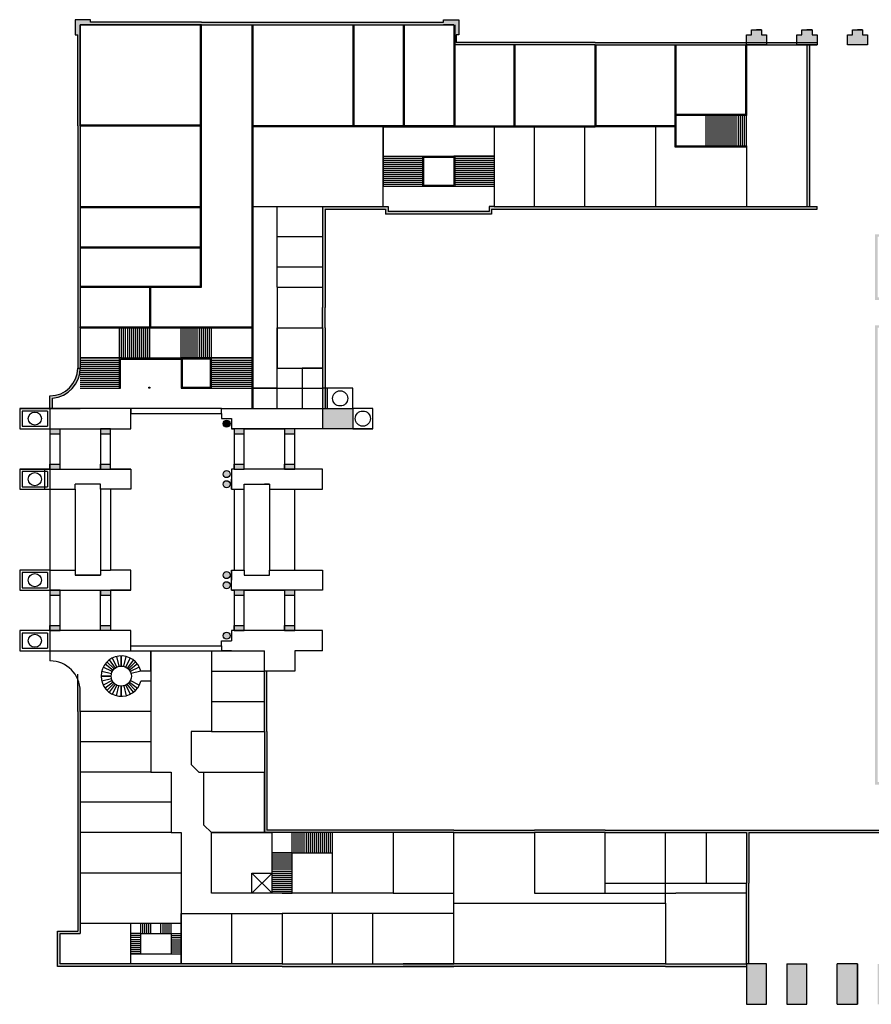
# Model space of a CAD drawing. Header units: millimetres. Extents: x -1894 to 190020, y -95300 to 20950.
# Tile 1 of 2: x -1894 to 82481, y -95300 to 2200. Entities that reach past the tile are written whole.
import ezdxf

# ---------------------------------------------------------------- set-up
doc = ezdxf.new("R2010")
doc.units = ezdxf.units.MM

msp = doc.modelspace()

# ---------------------------------------------------------------- hatches: boundary and pattern name
h = msp.add_hatch(color=256)
h.dxf.hatch_style = 1
h.paths.add_polyline_path([(41606, 2200), (40106, 2200), (40106, 1950), (36106, 1950), (31106, 1950), (21106, 1950), (16106, 1950), (5106, 1950), (5106, 2200), (3606, 2200), (3606, 700), (3856, 700), (3856, -8300), (3856, -16300), (3856, -20300), (3856, -24300), (3856, -28300), (3856, -32300), (3856, -33499, 0.103148), (4106, -32300), (4106, -28300), (4106, -24300), (4106, -20300), (4106, -16300), (4106, -8300), (4106, 1700), (5106, 1700), (6106, 1700), (16106, 1700), (21106, 1700), (31106, 1700), (36106, 1700), (41106, 1700), (41106, -300), (47106, -300), (55106, -300), (63106, -300), (70106, -300), (70106, -50), (63106, -50), (55106, -50), (47106, -50), (41356, -50), (41356, 700), (41606, 700)])
h = msp.add_hatch(color=256)
h.dxf.hatch_style = 1
h.paths.add_polyline_path([(72106, 700), (71606, 700), (71606, 1200), (71106, 1200), (70606, 1200), (70606, 700), (70106, 700), (70106, -300), (72106, -300)])
h.paths.add_polyline_path([(77106, 700), (76606, 700), (76606, 1200), (76106, 1200), (75606, 1200), (75606, 700), (75106, 700), (75106, -300), (77106, -300)])
h.paths.add_polyline_path([(82106, 700), (81606, 700), (81606, 1200), (81106, 1200), (80606, 1200), (80606, 700), (80106, 700), (80106, -300), (82106, -300)])
h.paths.add_polyline_path([(87106, 700), (86606, 700), (86606, 1200), (86106, 1200), (85606, 1200), (85606, 700), (85106, 700), (85106, -300), (87106, -300)])
h = msp.add_hatch(color=256)
h.dxf.hatch_style = 1
h.paths.add_polyline_path([(76356, -300), (76106, -300), (76106, -16300), (76356, -16300)])
h.paths.add_polyline_path([(87106, -300), (86856, -300), (86856, -19050), (82856, -19050), (82856, -22300), (82856, -25550), (97356, -25550), (97356, -19300), (97356, -12550), (113106, -12550), (113856, -12550), (113856, -16550), (116106, -16550), (116106, -16300), (114106, -16300), (114106, -12300), (110106, -12300), (97106, -12300), (97106, -19300), (97106, -25300), (83106, -25300), (83106, -19300), (86856, -19300), (87106, -19300)])
h.paths.add_polyline_path([(77106, -16300), (70106, -16300), (61106, -16300), (54106, -16300), (49106, -16300), (45106, -16300), (44606, -16300), (44606, -16800), (34606, -16800), (34606, -16300), (28356, -16300), (28106, -16300), (28106, -19300), (28106, -22300), (28106, -24300), (28106, -26300), (28106, -28300), (28106, -34300), (28356, -34300), (28356, -28300), (28356, -26300), (28356, -24300), (28356, -22300), (28356, -19300), (28356, -16550), (34356, -16550), (34356, -17050), (44856, -17050), (44856, -16550), (49106, -16550), (54106, -16550), (61106, -16550), (70106, -16550), (77106, -16550)])
h = msp.add_hatch(color=256)
h.dxf.hatch_style = 1
h.paths.add_polyline_path([(75106, -50), (72106, -50), (72106, -300), (75106, -300)])
h = msp.add_hatch(color=256)
h.dxf.hatch_style = 1
h.paths.add_polyline_path([(22606, -68300), (22606, -62300), (22356, -62300), (22356, -68300), (22356, -78300), (23106, -78300), (25106, -78300), (41106, -78300), (49106, -78300), (56106, -78300), (63106, -78300), (67106, -78300), (70106, -78300), (70106, -83300), (70106, -84300), (70106, -91300), (70356, -91300), (70356, -84300), (70356, -83300), (70356, -78300), (84856, -78300), (84856, -91300), (85106, -91300), (85106, -86300), (85106, -78300), (85106, -76300), (85106, -73300), (83106, -73300), (83106, -71300), (83106, -59300), (83106, -54300), (83106, -48300), (83106, -43300), (83106, -37300), (83106, -31300), (83106, -30400), (83106, -30300), (83106, -28300), (91106, -28300), (97106, -28300), (97106, -31300), (97106, -37300), (97106, -43300), (97106, -48300), (97106, -54300), (97106, -59300), (97106, -65300), (97106, -71300), (97106, -73300), (97106, -78300), (97106, -80300), (109106, -80300), (113106, -80300), (113106, -79300), (113106, -77007, 11.742018), (112856, -77050), (112856, -80050), (109106, -80050), (97356, -80050), (97356, -73300), (97356, -71300), (97356, -59300), (97356, -54300), (97356, -48300), (97356, -43300), (97356, -37300), (97356, -31300), (97356, -28050), (91106, -28050), (82856, -28050), (82856, -30300), (82856, -30400), (82856, -31300), (82856, -37300), (82856, -43300), (82856, -48300), (82856, -54300), (82856, -59300), (82856, -71300), (82856, -73550), (84856, -73550), (84856, -76300), (84856, -78050), (70106, -78050), (63106, -78050), (56106, -78050), (49106, -78050), (41106, -78050), (22606, -78050)])
h = msp.add_hatch(color=256)
h.dxf.hatch_style = 1
h.paths.add_polyline_path([(4106, -32300), (3856, -32300, -0.414214), (1106, -35050), (1106, -36300), (1356, -36300), (1356, -35290, 0.389983)])
h = msp.add_hatch(color=256)
h.dxf.hatch_style = 1
h.paths.add_polyline_path([(28356, -34300), (28106, -34300), (28106, -36300), (28356, -36300)])
h = msp.add_hatch(color=256)
h.dxf.hatch_style = 1
h.paths.add_polyline_path([(28606, -34300), (28356, -34300), (28356, -36300), (28606, -36300)])
h.paths.add_polyline_path([(31106, -36300), (28106, -36300), (28106, -38300), (31106, -38300)])
h = msp.add_hatch(color=256)
h.dxf.hatch_style = 1
h.paths.add_polyline_path([(18956, -37800, 1), (18256, -37800, 1)])
h.paths.add_polyline_path([(18256, -42800, 1), (18956, -42800, 1)])
h.paths.add_polyline_path([(18956, -43800, 1), (18256, -43800, 1)])
h.paths.add_polyline_path([(18956, -53800, 1), (18256, -53800, 1)])
h.paths.add_polyline_path([(18256, -52800, 1), (18956, -52800, 1)])
h.paths.add_polyline_path([(18956, -58800, 1), (18256, -58800, 1)])
h.paths.add_polyline_path([(20356, -57800), (19356, -57800), (19356, -58300), (20356, -58300)])
h.paths.add_polyline_path([(25356, -57800), (24356, -57800), (24356, -58300), (25356, -58300)])
h.paths.add_polyline_path([(25356, -54300), (24356, -54300), (24356, -54800), (25356, -54800)])
h.paths.add_polyline_path([(20356, -54300), (19356, -54300), (19356, -54800), (20356, -54800)])
h.paths.add_polyline_path([(20356, -41800), (19356, -41800), (19356, -42300), (20356, -42300)])
h.paths.add_polyline_path([(20356, -38300), (19356, -38300), (19356, -38800), (20356, -38800)])
h.paths.add_polyline_path([(25356, -38300), (24356, -38300), (24356, -38800), (25356, -38800)])
h.paths.add_polyline_path([(25356, -41800), (24356, -41800), (24356, -42300), (25356, -42300)])
h.paths.add_polyline_path([(7106, -41800), (6106, -41800), (6106, -42300), (7106, -42300)])
h.paths.add_polyline_path([(7106, -38300), (6106, -38300), (6106, -38800), (7106, -38800)])
h.paths.add_polyline_path([(2106, -38300), (1106, -38300), (1106, -38800), (2106, -38800)])
h.paths.add_polyline_path([(2106, -41800), (1106, -41800), (1106, -42300), (2106, -42300)])
h.paths.add_polyline_path([(2106, -57800), (1106, -57800), (1106, -58300), (2106, -58300)])
h.paths.add_polyline_path([(2106, -54300), (1106, -54300), (1106, -54800), (2106, -54800)])
h.paths.add_polyline_path([(7106, -54300), (6106, -54300), (6106, -54800), (7106, -54800)])
h.paths.add_polyline_path([(7106, -57800), (6106, -57800), (6106, -58300), (7106, -58300)])
h = msp.add_hatch(color=256)
h.dxf.hatch_style = 1
h.set_gradient(color1=(255, 0, 0), color2=(255, 255, 0), tint=1)
h.paths.add_polyline_path([(18256, -37800, 1), (18956, -37800, 1)])
h = msp.add_hatch(color=256)
h.dxf.hatch_style = 1
h.paths.add_polyline_path([(70106, -91300), (62106, -91300), (41106, -91300), (33106, -91300), (29106, -91300), (24106, -91300), (19106, -91300), (14106, -91300), (4106, -91300), (2106, -91300), (2106, -89300), (2106, -88300), (4106, -88300), (4106, -66300), (4106, -64300, 0.103148), (3856, -63101), (3856, -64300), (3856, -66300), (3856, -88050), (1856, -88050), (1856, -89300), (1856, -91550), (4106, -91550), (14106, -91550), (19106, -91550), (24106, -91550), (29106, -91550), (33106, -91550), (41106, -91550), (62106, -91550), (70106, -91550)])
h = msp.add_hatch(color=256)
h.dxf.hatch_style = 1
h.paths.add_polyline_path([(72106, -91300), (70106, -91300), (70106, -95300), (72106, -95300)])
h.paths.add_polyline_path([(76106, -91300), (74106, -91300), (74106, -95300), (76106, -95300)])
h.paths.add_polyline_path([(81106, -91300), (79106, -91300), (79106, -95300), (81106, -95300)])
h.paths.add_polyline_path([(85106, -91300), (83106, -91300), (83106, -95300), (85106, -95300)])

# ---------------------------------------------------------------- linework, layer by layer
for p, q in [((5106, 2200), (3606, 2200)), ((3606, 2200), (3606, 700)), ((5106, 1950), (5106, 2200)), ((40106, 1950), (40106, 2200)), ((40106, 2200), (41606, 2200)), ((41606, 2200), (41606, 700)), ((4106, 1700), (16106, 1700)), ((16106, 1700), (4106, 1700)), ((4106, 1700), (4106, -8300)), ((4106, -8300), (4106, 1700)), ((4106, 1700), (6106, 1700)), ((4106, 1700), (5106, 1700)), ((16106, 1950), (5106, 1950)), ((16006, -8300), (16006, 1700)), ((16106, 1950), (21106, 1950)), ((16106, -8300), (16106, 1700)), ((16106, 1700), (21106, 1700)), ((21106, 1950), (31106, 1950)), ((21106, 1700), (21106, -28300)), ((21106, 1700), (31106, 1700)), ((21206, 1700), (21206, -28300)), ((31106, 1950), (36106, 1950)), ((31106, 1700), (31106, -8300)), ((31106, 1700), (36106, 1700)), ((31206, 1700), (31206, -8300)), ((36106, 1950), (40106, 1950)), ((36106, 1700), (36106, -8300)), ((36106, 1700), (41106, 1700)), ((36206, 1700), (36206, -8300)), ((41106, 1700), (40106, 1700)), ((41106, 1700), (41106, -8300)), ((41206, 1700), (41206, -8300)), ((70606, 700), (70606, 1200)), ((70606, 1200), (71606, 1200)), ((71606, 1200), (71106, 1200)), ((71606, 1200), (71606, 700)), ((75606, 700), (75606, 1200)), ((75606, 1200), (76606, 1200)), ((76606, 1200), (76106, 1200)), ((76606, 1200), (76606, 700)), ((80606, 700), (80606, 1200)), ((80606, 1200), (81606, 1200)), ((81606, 1200), (81106, 1200)), ((81606, 1200), (81606, 700)), ((3606, 700), (3856, 700)), ((3856, -8300), (3856, 700)), ((41606, 700), (41356, 700)), ((41356, 700), (41356, -50)), ((70106, -300), (70106, 700)), ((70106, 700), (70606, 700)), ((71606, 700), (72106, 700)), ((72106, 700), (72106, -300)), ((75106, -300), (75106, 700)), ((75106, 700), (75606, 700)), ((76606, 700), (77106, 700)), ((77106, 700), (77106, -300)), ((77106, 700), (77106, -300)), ((80106, -300), (80106, 700)), ((80106, 700), (80606, 700)), ((81606, 700), (82106, 700)), ((82106, 700), (82106, -300)), ((82106, 700), (82106, -300)), ((47106, -300), (41106, -300)), ((47106, -50), (41356, -50)), ((55106, -50), (47106, -50)), ((47106, -8300), (47106, -300)), ((55106, -300), (47106, -300)), ((47206, -8300), (47206, -300)), ((55106, -50), (63106, -50)), ((55106, -8300), (55106, -300)), ((55106, -300), (63106, -300)), ((55206, -8300), (55206, -300)), ((63006, -300), (63006, -8300)), ((63106, -50), (70106, -50)), ((63106, -300), (63106, -7200)), ((63106, -300), (70106, -300)), ((70006, -300), (70006, -7300)), ((70106, -50), (77106, -50)), ((70106, -300), (70106, -7300)), ((72106, -300), (70106, -300)), ((70106, -300), (70106, -300)), ((70106, -300), (77106, -300)), ((77106, -300), (75106, -300)), ((77106, -300), (75106, -300)), ((76106, -300), (76106, -16300)), ((76356, -300), (76356, -16300)), ((82106, -300), (80106, -300)), ((82106, -300), (80106, -300)), ((63006, -7300), (63006, -10400)), ((70106, -7200), (63106, -7200)), ((70106, -7300), (63106, -7300)), ((63106, -7300), (63106, -10300)), ((66106, -10300), (66106, -7300)), ((66306, -10300), (66306, -7300)), ((66506, -10300), (66506, -7300)), ((66706, -10300), (66706, -7300)), ((66906, -10300), (66906, -7300)), ((67106, -10300), (67106, -7300)), ((67306, -10300), (67306, -7300)), ((67506, -10300), (67506, -7300)), ((67706, -10300), (67706, -7300)), ((67906, -10300), (67906, -7300)), ((68106, -10300), (68106, -7300)), ((68306, -10300), (68306, -7300)), ((68506, -10300), (68506, -7300)), ((68706, -10300), (68706, -7300)), ((68906, -10300), (68906, -7300)), ((69106, -10300), (69106, -7300)), ((69306, -10300), (69306, -7300)), ((69506, -10300), (69506, -7300)), ((69706, -10300), (69706, -7300)), ((69906, -10300), (69906, -7300)), ((70106, -10300), (70106, -7300)), ((3856, -8300), (3856, -16300)), ((4106, -8200), (16106, -8200)), ((4106, -8300), (16106, -8300)), ((4106, -8300), (4106, -16300)), ((16006, -16300), (16006, -8300)), ((16106, -16300), (16106, -8300)), ((31106, -8300), (21106, -8300)), ((21106, -8300), (21106, -16300)), ((31106, -8400), (21106, -8400)), ((36106, -8300), (31106, -8300)), ((36106, -8400), (31106, -8400)), ((34106, -16300), (34106, -8300)), ((34106, -8300), (45106, -8300)), ((34106, -8300), (34106, -11300)), ((34106, -8400), (45106, -8400)), ((41106, -8300), (36106, -8300)), ((41106, -8300), (47106, -8300)), ((41106, -8400), (47106, -8400)), ((45106, -8300), (45106, -16300)), ((47106, -8300), (55106, -8300)), ((47106, -8400), (55106, -8400)), ((49106, -16300), (49106, -8300)), ((54106, -16300), (54106, -8300)), ((63106, -8300), (55106, -8300)), ((63106, -8400), (55106, -8400)), ((63106, -8300), (61106, -8300)), ((61106, -8300), (61106, -16300)), ((63006, -10400), (66106, -10400)), ((63106, -10300), (70106, -10300)), ((63106, -10300), (66106, -10300)), ((63106, -10400), (70106, -10400)), ((70106, -10300), (70106, -16300)), ((34106, -11300), (45106, -11300)), ((34106, -11300), (34106, -14300)), ((34106, -11300), (38106, -11300)), ((34106, -11300), (38106, -11300)), ((34106, -11500), (38006, -11500)), ((38006, -11300), (38006, -14300)), ((38106, -11300), (41106, -11300)), ((38106, -11400), (38106, -14200)), ((38106, -11400), (41106, -11400)), ((45106, -11300), (41106, -11300)), ((41106, -11300), (45106, -11300)), ((41106, -11400), (41106, -14200)), ((41206, -11300), (41206, -14300)), ((41206, -11500), (45106, -11500)), ((34106, -11700), (38006, -11700)), ((34106, -11900), (38006, -11900)), ((34106, -12100), (38006, -12100)), ((34106, -12300), (38006, -12300)), ((34106, -12500), (38006, -12500)), ((41206, -11700), (45106, -11700)), ((41206, -11900), (45106, -11900)), ((41206, -12100), (45106, -12100)), ((41206, -12300), (45106, -12300)), ((41206, -12500), (45106, -12500)), ((34106, -12700), (38006, -12700)), ((34106, -12900), (38006, -12900)), ((34106, -13100), (38006, -13100)), ((34106, -13300), (38006, -13300)), ((34106, -13500), (38006, -13500)), ((41206, -12700), (45106, -12700)), ((41206, -12900), (45106, -12900)), ((41206, -13100), (45106, -13100)), ((41206, -13300), (45106, -13300)), ((41206, -13500), (45106, -13500)), ((34106, -13700), (38006, -13700)), ((34106, -13900), (38006, -13900)), ((34106, -14100), (38006, -14100)), ((34106, -14300), (45106, -14300)), ((34106, -14300), (37106, -14300)), ((34106, -14300), (38106, -14300)), ((38106, -14200), (41106, -14200)), ((41106, -14300), (45106, -14300)), ((41206, -13700), (45106, -13700)), ((41206, -13900), (45106, -13900)), ((41206, -14100), (45106, -14100)), ((3856, -16300), (3856, -20300)), ((4106, -16300), (16106, -16300)), ((4106, -16300), (4106, -20300)), ((4106, -16400), (16106, -16400)), ((16006, -20300), (16006, -16300)), ((16106, -20300), (16106, -16300)), ((21106, -16300), (34106, -16300)), ((21106, -16300), (28106, -16300)), ((21106, -16300), (23606, -16300)), ((23606, -24300), (23606, -16300)), ((28106, -16300), (28106, -19300)), ((28356, -16300), (34606, -16300)), ((28356, -16550), (28356, -19300)), ((28356, -16550), (34356, -16550)), ((34106, -16300), (34606, -16300)), ((34356, -16550), (34356, -17050)), ((34606, -16300), (34606, -16800)), ((45106, -16300), (44606, -16300)), ((44606, -16300), (44606, -16800)), ((44856, -16550), (44856, -17050)), ((44856, -16550), (49106, -16550)), ((45106, -16300), (49106, -16300)), ((49106, -16300), (54106, -16300)), ((49106, -16550), (54106, -16550)), ((54106, -16300), (61106, -16300)), ((54106, -16550), (61106, -16550)), ((61106, -16300), (70106, -16300)), ((61106, -16550), (70106, -16550)), ((70106, -16300), (77106, -16300)), ((70106, -16550), (77106, -16550)), ((77106, -16550), (77106, -16300)), ((44856, -17050), (34356, -17050)), ((44606, -16800), (34606, -16800)), ((28106, -19300), (23606, -19300)), ((28106, -19300), (28106, -22300)), ((28356, -19300), (28356, -22300)), ((3856, -20300), (3856, -24300)), ((4106, -20300), (14106, -20300)), ((4106, -20300), (4106, -24300)), ((4106, -20400), (14106, -20400)), ((14106, -20300), (16106, -20300)), ((14106, -20400), (16106, -20400)), ((16006, -24300), (16006, -20300)), ((16106, -24300), (16106, -20300)), ((28106, -22300), (23606, -22300)), ((28106, -22300), (28106, -24300)), ((28356, -22300), (28356, -24300)), ((3856, -24300), (3856, -28300)), ((4106, -24200), (16106, -24200)), ((4106, -24300), (16106, -24300)), ((4106, -24300), (4106, -28300)), ((11006, -28300), (11006, -24300)), ((11106, -28300), (11106, -24300)), ((23606, -24300), (23606, -28300)), ((23606, -24300), (28106, -24300)), ((28106, -24300), (28106, -26300)), ((28356, -24300), (28356, -26300)), ((28106, -28300), (28106, -26300)), ((28356, -28300), (28356, -26300)), ((4106, -28300), (4106, -28200)), ((4106, -28200), (5806, -28200)), ((4106, -28200), (21106, -28200)), ((3856, -28300), (3856, -32300)), ((4106, -28300), (11106, -28300)), ((4106, -28300), (4106, -32300)), ((8006, -31300), (8006, -28300)), ((8206, -31300), (8206, -28300)), ((8406, -31300), (8406, -28300)), ((8606, -31300), (8606, -28300)), ((8806, -31300), (8806, -28300)), ((9006, -31300), (9006, -28300)), ((9206, -31300), (9206, -28300)), ((9406, -31300), (9406, -28300)), ((9606, -31300), (9606, -28300)), ((9806, -31300), (9806, -28300)), ((10006, -31300), (10006, -28300)), ((10206, -31300), (10206, -28300)), ((10406, -31300), (10406, -28300)), ((10606, -31300), (10606, -28300)), ((10806, -31300), (10806, -28300)), ((11006, -31300), (11006, -28300)), ((11106, -28300), (21106, -28300)), ((14106, -31300), (14106, -28300)), ((14306, -31300), (14306, -28300)), ((14506, -31300), (14506, -28300)), ((14706, -31300), (14706, -28300)), ((14906, -31300), (14906, -28300)), ((15106, -31300), (15106, -28300)), ((15306, -31300), (15306, -28300)), ((15506, -31300), (15506, -28300)), ((15706, -31300), (15706, -28300)), ((15906, -31300), (15906, -28300)), ((16106, -31300), (16106, -28300)), ((16306, -31300), (16306, -28300)), ((16506, -31300), (16506, -28300)), ((16706, -31300), (16706, -28300)), ((16906, -31300), (16906, -28300)), ((17106, -31300), (17106, -28300)), ((21106, -28300), (21106, -36300)), ((21206, -28300), (21206, -36300)), ((23606, -28300), (28106, -28300)), ((23606, -34300), (23606, -28300)), ((23606, -28300), (23606, -32300)), ((28106, -28300), (28106, -36300)), ((28356, -28300), (28356, -36300)), ((8106, -31300), (4106, -31300)), ((4106, -31300), (8006, -31300)), ((4106, -31500), (8006, -31500)), ((4106, -31700), (8006, -31700)), ((4106, -31900), (8006, -31900)), ((4106, -32100), (8006, -32100)), ((8006, -34300), (8006, -31300)), ((8006, -31300), (11006, -31300)), ((8106, -31300), (14106, -31300)), ((8106, -34300), (8106, -31400)), ((8106, -31400), (14106, -31400)), ((14106, -31300), (14106, -34300)), ((17106, -31300), (14106, -31300)), ((17106, -31300), (14106, -31300)), ((17106, -31400), (14106, -31400)), ((14206, -31300), (14206, -34300)), ((17006, -34300), (17006, -31300)), ((17106, -34300), (17106, -31300)), ((17106, -31300), (21106, -31300)), ((21106, -31300), (17106, -31300)), ((17106, -31500), (21106, -31500)), ((17106, -31700), (21106, -31700)), ((17106, -31900), (21106, -31900)), ((17106, -32100), (21106, -32100)), ((3856, -32300), (4106, -32300)), ((4106, -32300), (8006, -32300)), ((4106, -32500), (8006, -32500)), ((4106, -32700), (8006, -32700)), ((4106, -32900), (8006, -32900)), ((4106, -33100), (8006, -33100)), ((17106, -32300), (21106, -32300)), ((17106, -32500), (21106, -32500)), ((17106, -32700), (21106, -32700)), ((17106, -32900), (21106, -32900)), ((17106, -33100), (21106, -33100)), ((23606, -32300), (28106, -32300)), ((28106, -32300), (26106, -32300)), ((26106, -32300), (26106, -36300)), ((4106, -33300), (8006, -33300)), ((4106, -33500), (8006, -33500)), ((4106, -33700), (8006, -33700)), ((4106, -33900), (8006, -33900)), ((4106, -34100), (8006, -34100)), ((17106, -33300), (21106, -33300)), ((17106, -33500), (21106, -33500)), ((17106, -33700), (21106, -33700)), ((17106, -33900), (21106, -33900)), ((17106, -34100), (21106, -34100)), ((1106, -36300), (1106, -35050)), ((4106, -34300), (8106, -34300)), ((10906, -34300), (10906, -34200)), ((10906, -34200), (11006, -34200)), ((11006, -34300), (10906, -34300)), ((11006, -34200), (11006, -34300)), ((14106, -34200), (17106, -34200)), ((14106, -34300), (21106, -34300)), ((14106, -34300), (17106, -34300)), ((17106, -34300), (21106, -34300)), ((23606, -34300), (21106, -34300)), ((21106, -34300), (23606, -34300)), ((23606, -36300), (23606, -34300)), ((23606, -34300), (28106, -34300)), ((31106, -34300), (28106, -34300)), ((28606, -36300), (28606, -34300)), ((31106, -34300), (29106, -34300)), ((31106, -36300), (31106, -34300)), ((31106, -36300), (31106, -34300)), ((1356, -36300), (1356, -35290)), ((1106, -36300), (-1894, -36300)), ((-1894, -36300), (1106, -36300)), ((-1894, -36300), (-1894, -38300)), ((-1894, -36300), (4106, -36300)), ((-1894, -36300), (1106, -36300)), ((-1644, -36550), (-1644, -38050)), ((18106, -36300), (1106, -36300)), ((4106, -36300), (3606, -36300)), ((9106, -38300), (9106, -36300)), ((9106, -36300), (9106, -36800)), ((9106, -36800), (18106, -36800)), ((18106, -36300), (20606, -36300)), ((18106, -36800), (18106, -36300)), ((18106, -36800), (18106, -37300)), ((20606, -36300), (25106, -36300)), ((25106, -36300), (28106, -36300)), ((28106, -36300), (28106, -38300)), ((28106, -36300), (31106, -36300)), ((28106, -36300), (28606, -36300)), ((31106, -36300), (31106, -38300)), ((33106, -36300), (31106, -36300)), ((33106, -38300), (33106, -36300)), ((18106, -37300), (19106, -37300)), ((19106, -37300), (19106, -38300)), ((-1894, -38300), (9106, -38300)), ((-1894, -38300), (1106, -38300)), ((1106, -38300), (1106, -42300)), ((1106, -38300), (1106, -38800)), ((1106, -38800), (2106, -38800)), ((2106, -42300), (2106, -38300)), ((7106, -38300), (6106, -38300)), ((6106, -38300), (6106, -42300)), ((6106, -38300), (6106, -38800)), ((6106, -38800), (7106, -38800)), ((7106, -42300), (7106, -38300)), ((28106, -38300), (19106, -38300)), ((19106, -38300), (19356, -38300)), ((19356, -38300), (19356, -42300)), ((19356, -38300), (19356, -38800)), ((19356, -38800), (20356, -38800)), ((20356, -42300), (20356, -38300)), ((20356, -38300), (24356, -38300)), ((24356, -38300), (24356, -42300)), ((24356, -38300), (24356, -38800)), ((24356, -38800), (25356, -38800)), ((25356, -42300), (25356, -38300)), ((31106, -38300), (28106, -38300)), ((31106, -38300), (33106, -38300)), ((33106, -38300), (31106, -38300)), ((1106, -42300), (1106, -41800)), ((1106, -41800), (2106, -41800)), ((6106, -42300), (6106, -41800)), ((6106, -41800), (7106, -41800)), ((19356, -42300), (19356, -41800)), ((19356, -41800), (20356, -41800)), ((24356, -42300), (24356, -41800)), ((24356, -41800), (25356, -41800)), ((1106, -42300), (-1894, -42300)), ((-1894, -42300), (-1894, -44300)), ((-1894, -42300), (9106, -42300)), ((-1894, -42300), (-1894, -44300)), ((-1644, -42550), (-1644, -44050)), ((-1644, -42550), (-1644, -44050)), ((1106, -42300), (2106, -42300)), ((9106, -42300), (7106, -42300)), ((9106, -42300), (9106, -44300)), ((19356, -42300), (19106, -42300)), ((19106, -42300), (19106, -44300)), ((19356, -42300), (20356, -42300)), ((28106, -42300), (20356, -42300)), ((24356, -42300), (25356, -42300)), ((28106, -44300), (28106, -42300)), ((3606, -44300), (3606, -43800)), ((6106, -43800), (3606, -43800)), ((6106, -44300), (6106, -43800)), ((6106, -43800), (6106, -43800)), ((19106, -44300), (19106, -43300)), ((20356, -44300), (20356, -43800)), ((20356, -43800), (22856, -43800)), ((22856, -43800), (22356, -43800)), ((22856, -43800), (22856, -44300)), ((-1894, -44300), (1106, -44300)), ((1106, -44300), (1106, -52300)), ((1106, -44300), (3606, -44300)), ((3606, -44300), (3606, -52300)), ((6106, -44300), (6106, -52300)), ((7106, -44300), (6106, -44300)), ((6106, -44300), (6106, -52300)), ((9106, -44300), (7106, -44300)), ((7106, -44300), (7106, -52300)), ((19106, -44300), (19356, -44300)), ((19356, -44300), (19356, -52300)), ((19356, -44300), (20356, -44300)), ((20356, -52300), (20356, -44300)), ((22856, -44300), (28106, -44300)), ((22856, -44300), (22856, -52300)), ((25356, -52300), (25356, -44300)), ((1106, -52300), (-1894, -52300)), ((-1894, -52300), (-1894, -54300)), ((-1894, -52300), (-1894, -54300)), ((-1644, -52550), (-1644, -54050)), ((-1644, -52550), (-1644, -54050)), ((1106, -52300), (3606, -52300)), ((3606, -52300), (3606, -52800)), ((6106, -52300), (7106, -52300)), ((6106, -52300), (6106, -52800)), ((9106, -52300), (7106, -52300)), ((9106, -54300), (9106, -52300)), ((19106, -54300), (19106, -52300)), ((19106, -52300), (19356, -52300)), ((19106, -52300), (19106, -53300)), ((19356, -52300), (20356, -52300)), ((20356, -52300), (20356, -52800)), ((22856, -52300), (23856, -52300)), ((22856, -52300), (25356, -52300)), ((22856, -52800), (22856, -52300)), ((25356, -52300), (28106, -52300)), ((28106, -52300), (28106, -54300)), ((3606, -52800), (6106, -52800)), ((6106, -52800), (3606, -52800)), ((20356, -52800), (22856, -52800)), ((-1894, -54300), (1106, -54300)), ((-1894, -54300), (9106, -54300)), ((1106, -54300), (1106, -58300)), ((2106, -54300), (1106, -54300)), ((1106, -54300), (1106, -54800)), ((2106, -58300), (2106, -54300)), ((6106, -58300), (6106, -54300)), ((6106, -54300), (6106, -54800)), ((9106, -54300), (7106, -54300)), ((7106, -54300), (7106, -58300)), ((28106, -54300), (19106, -54300)), ((19106, -54300), (19356, -54300)), ((19356, -54300), (19356, -58300)), ((19356, -54300), (19356, -54800)), ((20356, -58300), (20356, -54300)), ((20356, -54300), (24356, -54300)), ((24356, -54300), (24356, -58300)), ((24356, -54300), (24356, -54800)), ((25356, -58300), (25356, -54300)), ((1106, -54800), (2106, -54800)), ((6106, -54800), (7106, -54800)), ((19356, -54800), (20356, -54800)), ((24356, -54800), (25356, -54800)), ((1106, -58300), (-1894, -58300)), ((-1894, -58300), (-1894, -60300)), ((-1894, -58300), (-1894, -60300)), ((1106, -58300), (1106, -57800)), ((1106, -57800), (2106, -57800)), ((9106, -58300), (1106, -58300)), ((1106, -58300), (2106, -58300)), ((6106, -58300), (6106, -57800)), ((6106, -57800), (7106, -57800)), ((7106, -58300), (6106, -58300)), ((9106, -60300), (9106, -58300)), ((19356, -58300), (19106, -58300)), ((19106, -58300), (19106, -59300)), ((28106, -58300), (19106, -58300)), ((19356, -58300), (19356, -57800)), ((19356, -57800), (20356, -57800)), ((19356, -58300), (20356, -58300)), ((24356, -58300), (24356, -57800)), ((24356, -57800), (25356, -57800)), ((24356, -58300), (25356, -58300)), ((28106, -60300), (28106, -58300)), ((-1644, -58550), (-1644, -60050)), ((-1644, -58550), (-1644, -60050)), ((18106, -59800), (18106, -59300)), ((18106, -59300), (19106, -59300)), ((-1894, -60300), (9106, -60300)), ((-1894, -60300), (1106, -60300)), ((1106, -60300), (1106, -61300)), ((4106, -60300), (12106, -60300)), ((9106, -59800), (18106, -59800)), ((9106, -60300), (19106, -60300)), ((11106, -62300), (11106, -60300)), ((11106, -60300), (11106, -66300)), ((12106, -60300), (17106, -60300)), ((17106, -60300), (17106, -62300)), ((18106, -59800), (18106, -60300)), ((19106, -60300), (18106, -60300)), ((19106, -60300), (22356, -60300)), ((22356, -62300), (22356, -60300)), ((28106, -60300), (25356, -60300)), ((25356, -60300), (25356, -62300)), ((7463, -62093), (6756, -61386)), ((6970, -61200), (7570, -62000)), ((7275, -61011), (7723, -61906)), ((7685, -60860), (7927, -61830)), ((8170, -61800), (8170, -60800)), ((8170, -60800), (8170, -61800)), ((8412, -61830), (8655, -60860)), ((8617, -61906), (9064, -61011)), ((9370, -61200), (8770, -62000)), ((8877, -62093), (9584, -61386)), ((6229, -62315), (7200, -62558)), ((7275, -62353), (6381, -61906)), ((6570, -61600), (7370, -62200)), ((9770, -61600), (8970, -62200)), ((9959, -61906), (9064, -62353)), ((10110, -62315), (9140, -62558)), ((11106, -62300), (10106, -62300)), ((11106, -62300), (11006, -62300)), ((17106, -62300), (22356, -62300)), ((17106, -62300), (17106, -65300)), ((25356, -62300), (22356, -62300)), ((22356, -68300), (22356, -62300)), ((22606, -68300), (22606, -62300)), ((3856, -64300), (3856, -62600)), ((7170, -62800), (6170, -62800)), ((6170, -62800), (6170, -62800)), ((6170, -62800), (6170, -62800)), ((6170, -62800), (6170, -62800)), ((6170, -62800), (7170, -62800)), ((7170, -62800), (6170, -62800)), ((6229, -63285), (7200, -63043)), ((7275, -63247), (6381, -63695)), ((9959, -63695), (9064, -63247)), ((11106, -63300), (10106, -63300)), ((3856, -66300), (3856, -64300)), ((4106, -66300), (4106, -64300)), ((7370, -63400), (6570, -64000)), ((6756, -64214), (7463, -63507)), ((7570, -63600), (6970, -64400)), ((7723, -63695), (7275, -64589)), ((7685, -64741), (7927, -63770)), ((8170, -63800), (8170, -64800)), ((8170, -64800), (8170, -63800)), ((8412, -63770), (8655, -64741)), ((8617, -63695), (9064, -64589)), ((9370, -64400), (8770, -63600)), ((8877, -63507), (9584, -64214)), ((8970, -63400), (9770, -64000)), ((8170, -64800), (8170, -64800)), ((17106, -65300), (22356, -65300)), ((17106, -65300), (17106, -68300)), ((3856, -66300), (3856, -88050)), ((4106, -66300), (4106, -88300)), ((11106, -66300), (4106, -66300)), ((11106, -66300), (11106, -69300)), ((17106, -68300), (15106, -68300)), ((15106, -68300), (15106, -71550)), ((17106, -68300), (22356, -68300)), ((22356, -68300), (22356, -78300)), ((22606, -68300), (22606, -78050)), ((11106, -69300), (4106, -69300)), ((11106, -69300), (11106, -72300)), ((15856, -72300), (15106, -71550)), ((11106, -72300), (4106, -72300)), ((11106, -72300), (13106, -72300)), ((13106, -72300), (13106, -75300)), ((15856, -72300), (16356, -72300)), ((16356, -77550), (16356, -72300)), ((16356, -72300), (22356, -72300)), ((22356, -78300), (22356, -72300)), ((13106, -75300), (4106, -75300)), ((13106, -75300), (13106, -78300)), ((22356, -78300), (22356, -75300)), ((16356, -77550), (17106, -78300)), ((13106, -78300), (4106, -78300)), ((13106, -78300), (14106, -78300)), ((14106, -78300), (14106, -82300)), ((17106, -84300), (17106, -78300)), ((17106, -78300), (23106, -78300)), ((22356, -78300), (17106, -78300)), ((41106, -78300), (22356, -78300)), ((41106, -78050), (22606, -78050)), ((23106, -84300), (23106, -78300)), ((25106, -80300), (25106, -78300)), ((25306, -80300), (25306, -78300)), ((25506, -80300), (25506, -78300)), ((25706, -80300), (25706, -78300)), ((25906, -80300), (25906, -78300)), ((26106, -80300), (26106, -78300)), ((26306, -80300), (26306, -78300)), ((26506, -80300), (26506, -78300)), ((26706, -80300), (26706, -78300)), ((26906, -80300), (26906, -78300)), ((27106, -80300), (27106, -78300)), ((27306, -80300), (27306, -78300)), ((27506, -80300), (27506, -78300)), ((27706, -80300), (27706, -78300)), ((27906, -80300), (27906, -78300)), ((28106, -80300), (28106, -78300)), ((28306, -80300), (28306, -78300)), ((28506, -80300), (28506, -78300)), ((28706, -80300), (28706, -78300)), ((28906, -80300), (28906, -78300)), ((29106, -84300), (29106, -78300)), ((41106, -78300), (35106, -78300)), ((35106, -78300), (35106, -84300)), ((41106, -78050), (49106, -78050)), ((41106, -91300), (41106, -78300)), ((41106, -78300), (49106, -78300)), ((56106, -78050), (49106, -78050)), ((49106, -78300), (49106, -84300)), ((56106, -78300), (49106, -78300)), ((56106, -78050), (63106, -78050)), ((56106, -84300), (56106, -78300)), ((56106, -78300), (63106, -78300)), ((62106, -84300), (62106, -78300)), ((63106, -78050), (70106, -78050)), ((63106, -78300), (70106, -78300)), ((63106, -78300), (67106, -78300)), ((66106, -78300), (66106, -83300)), ((70106, -78050), (84856, -78050)), ((70106, -78300), (70106, -83300)), ((70356, -78300), (84856, -78300)), ((70356, -78300), (70356, -83300)), ((25106, -80300), (23106, -80300)), ((23106, -80300), (25106, -80300)), ((23106, -80500), (25106, -80500)), ((23106, -80700), (25106, -80700)), ((23106, -80900), (25106, -80900)), ((25106, -84300), (25106, -80300)), ((25106, -80300), (29106, -80300)), ((23106, -81100), (25106, -81100)), ((23106, -81300), (25106, -81300)), ((23106, -81500), (25106, -81500)), ((23106, -81700), (25106, -81700)), ((14106, -82300), (4106, -82300)), ((14106, -82300), (14106, -87300)), ((21106, -84300), (21106, -82300)), ((21106, -82300), (23106, -82300)), ((23106, -82300), (21106, -84300)), ((21106, -84300), (21106, -82300)), ((21106, -82300), (23106, -84300)), ((23106, -81900), (25106, -81900)), ((23106, -82100), (25106, -82100)), ((23106, -82300), (25106, -82300)), ((23106, -82500), (25106, -82500)), ((23106, -82700), (25106, -82700)), ((23106, -82900), (25106, -82900)), ((23106, -83100), (25106, -83100)), ((23106, -83300), (25106, -83300)), ((23106, -83500), (25106, -83500)), ((23106, -83700), (25106, -83700)), ((56106, -84300), (56106, -83300)), ((56106, -83300), (70106, -83300)), ((70106, -84300), (70106, -83300)), ((70356, -84300), (70356, -83300)), ((23106, -84300), (17106, -84300)), ((23106, -84300), (21106, -84300)), ((23106, -83900), (25106, -83900)), ((23106, -84100), (25106, -84100)), ((29106, -84300), (23106, -84300)), ((29106, -84300), (24106, -84300)), ((24106, -84300), (25106, -84300)), ((35106, -84300), (29106, -84300)), ((35106, -84300), (41106, -84300)), ((49106, -84300), (56106, -84300)), ((56106, -84300), (63106, -84300)), ((62106, -85300), (62106, -84300)), ((70106, -84300), (63106, -84300)), ((70106, -91300), (70106, -84300)), ((70356, -91300), (70356, -84300)), ((41106, -91300), (41106, -85300)), ((41106, -85300), (62106, -85300)), ((62106, -85300), (62106, -91300)), ((14106, -91300), (14106, -86300)), ((14106, -86300), (19106, -86300)), ((19106, -86300), (19106, -91300)), ((19106, -86300), (24106, -86300)), ((24106, -86300), (24106, -91300)), ((29106, -86300), (24106, -86300)), ((29106, -91300), (29106, -86300)), ((33106, -86300), (29106, -86300)), ((33106, -91300), (33106, -86300)), ((41106, -86300), (33106, -86300)), ((41106, -91300), (41106, -86300)), ((14106, -87300), (4106, -87300)), ((9106, -91300), (9106, -87300)), ((10106, -88300), (10106, -87300)), ((10306, -88300), (10306, -87300)), ((10506, -88300), (10506, -87300)), ((10706, -88300), (10706, -87300)), ((10906, -88300), (10906, -87300)), ((11106, -88300), (11106, -87300)), ((12106, -88300), (12106, -87300)), ((12306, -88300), (12306, -87300)), ((12506, -88300), (12506, -87300)), ((12706, -88300), (12706, -87300)), ((12906, -88300), (12906, -87300)), ((13106, -88100), (13106, -87300)), ((13106, -88300), (13106, -87300)), ((14106, -87300), (14106, -91300)), ((1856, -88050), (3856, -88050)), ((1856, -89300), (1856, -88050)), ((2106, -89300), (2106, -88300)), ((2106, -88300), (4106, -88300)), ((10106, -88300), (9106, -88300)), ((10106, -88500), (9106, -88500)), ((10106, -88700), (9106, -88700)), ((10106, -90300), (10106, -88300)), ((10106, -88300), (12106, -88300)), ((12106, -88300), (13106, -88300)), ((13106, -88300), (13106, -88100)), ((13106, -88300), (13106, -90300)), ((13106, -88300), (14106, -88300)), ((13106, -88500), (14106, -88500)), ((13106, -88700), (14106, -88700)), ((1856, -91550), (1856, -89300)), ((2106, -91300), (2106, -89300)), ((10106, -88900), (9106, -88900)), ((10106, -89100), (9106, -89100)), ((10106, -89300), (9106, -89300)), ((10106, -89500), (9106, -89500)), ((13106, -88900), (14106, -88900)), ((13106, -89100), (14106, -89100)), ((13106, -89300), (14106, -89300)), ((13106, -89500), (14106, -89500)), ((10106, -89700), (9106, -89700)), ((10106, -89900), (9106, -89900)), ((10106, -90100), (9106, -90100)), ((9106, -91300), (9106, -90300)), ((9106, -90300), (14106, -90300)), ((9106, -90300), (10106, -90300)), ((10106, -90300), (9106, -90300)), ((13106, -89700), (14106, -89700)), ((13106, -89900), (14106, -89900)), ((13106, -90100), (14106, -90100)), ((13106, -90300), (14106, -90300)), ((4106, -91550), (1856, -91550)), ((4106, -91300), (2106, -91300)), ((14106, -91300), (4106, -91300)), ((14106, -91550), (4106, -91550)), ((14106, -91300), (9106, -91300)), ((19106, -91300), (14106, -91300)), ((19106, -91550), (14106, -91550)), ((24106, -91300), (19106, -91300)), ((24106, -91550), (19106, -91550)), ((24106, -91300), (29106, -91300)), ((24106, -91550), (29106, -91550)), ((29106, -91300), (33106, -91300)), ((29106, -91550), (33106, -91550)), ((33106, -91300), (33106, -91300)), ((33106, -91300), (41106, -91300)), ((33106, -91550), (41106, -91550)), ((41106, -91300), (36106, -91300)), ((41106, -91550), (36106, -91550)), ((62106, -91300), (41106, -91300)), ((62106, -91550), (41106, -91550)), ((62106, -91300), (70106, -91300)), ((62106, -91550), (70106, -91550)), ((70106, -91300), (70106, -95300)), ((72106, -91300), (70106, -91300)), ((72106, -95300), (72106, -91300)), ((74106, -91300), (74106, -95300)), ((74106, -91300), (76106, -91300)), ((76106, -95300), (76106, -91300)), ((79106, -95300), (79106, -91300)), ((81106, -91300), (79106, -91300)), ((81106, -91300), (81106, -95300)), ((81106, -95300), (81106, -91300)), ((70106, -95300), (72106, -95300)), ((74106, -95300), (76106, -95300)), ((76106, -95300), (76106, -95300)), ((79106, -95300), (81106, -95300))]:
    msp.add_line(p, q)
at = {"color": 0}
for p, q in [((856, -36550), (-1644, -36550)), ((856, -36550), (856, -38050)), ((1106, -36300), (1106, -60300)), ((-1644, -38050), (856, -38050)), ((856, -42550), (-1644, -42550)), ((856, -42550), (-1644, -42550)), ((856, -42550), (856, -44050)), ((856, -42550), (856, -44050)), ((-1644, -44050), (856, -44050)), ((-1644, -44050), (856, -44050)), ((856, -52550), (-1644, -52550)), ((856, -52550), (-1644, -52550)), ((856, -52550), (856, -54050)), ((856, -52550), (856, -54050)), ((-1644, -54050), (856, -54050)), ((-1644, -54050), (856, -54050)), ((856, -58550), (-1644, -58550)), ((856, -58550), (-1644, -58550)), ((856, -58550), (856, -60050)), ((856, -58550), (856, -60050)), ((-1644, -60050), (856, -60050)), ((-1644, -60050), (856, -60050))]:
    msp.add_line(p, q, dxfattribs=at)
at = {"color": 24}
msp.add_line((1106, -36300), (1106, -36550), dxfattribs=at)
at = {"color": 0, "extrusion": (-3.63798e-15, 1, 0)}
msp.add_line((606, -44300, 10000), (606, -42300, 10000), dxfattribs=at)
for centre, radius in [((29856, -35300), 750), ((32106, -37300), 750), ((18606, -37800), 350), ((18606, -42800), 350), ((18606, -43800), 350), ((18606, -52800), 350), ((18606, -53800), 350), ((18606, -58800), 350), ((8170, -62800), 1000)]:
    msp.add_circle(centre, radius)
at = {"color": 0}
for centre in [(-394, -37300), (-394, -43300), (-394, -53300), (-394, -59300)]:
    msp.add_circle(centre, 650, dxfattribs=at)
for centre, radius, start, end in [((1106, -32300), 2750, 270, 0), ((1106, -32300), 3000, 274.78019, 0), ((1106, -64300), 3000, 0, 90), ((8170, -62800), 2000, 14.03624, 345.52249)]:
    msp.add_arc(centre, radius, start, end)

doc.saveas('drawing.dxf')
